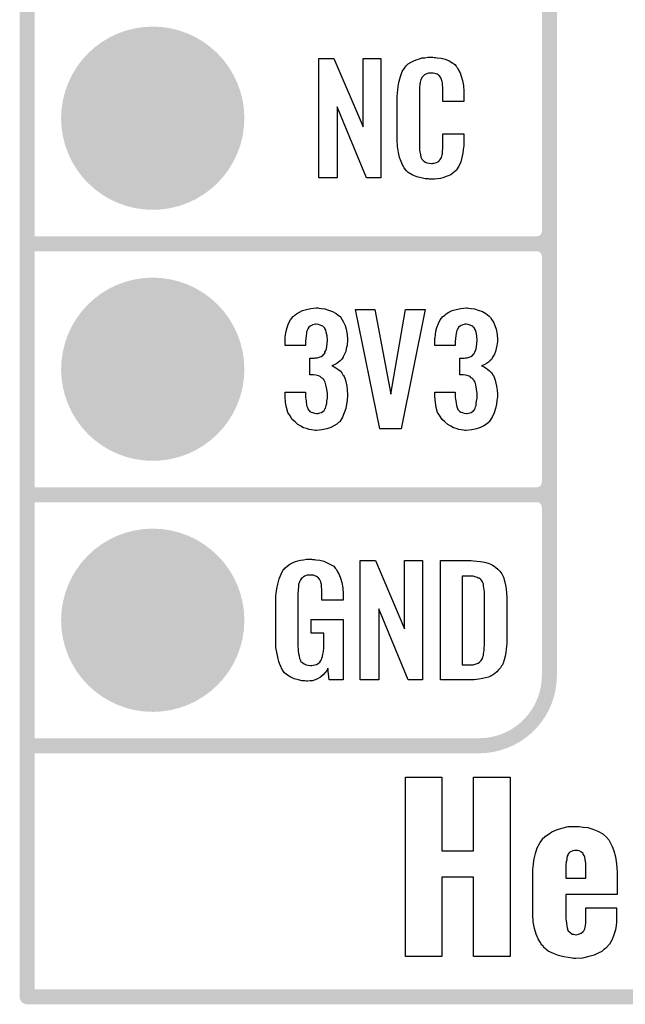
# Model space of a CAD drawing. Extents: x -0.07 to 0.95, y -0.15 to 0.98.
# Tile 1 of 8: x -0.05 to 0.19, y -0.15 to 0.24. Entities that reach past the tile are written whole.
import ezdxf

# ---------------------------------------------------------------- set-up
doc = ezdxf.new("R2010")
doc.units = 0
doc.layers.get('0').update_dxf_attribs({"linetype": 'CONTINUOUS'})
for name, color, linetype in [('gko', 6, 'CONTINUOUS'), ('gto', 2, 'CONTINUOUS'), ('gts', 1, 'CONTINUOUS')]:
    doc.layers.add(name, color=color, linetype=linetype)

# ---------------------------------------------------------------- blocks, each defined once
blk = doc.blocks.new('D30')
at = {"const_width": 0.003}
blk.add_lwpolyline([(-0.0015, 0, 1), (0.0015, 0, 1)], format="xyb", close=True, dxfattribs=at)
blk = doc.blocks.new('D39')
at = {"const_width": 0.0365}
blk.add_lwpolyline([(-0.01825, 0, 1), (0.01825, 0, 1)], format="xyb", close=True, dxfattribs=at)

msp = doc.modelspace()

# ---------------------------------------------------------------- linework, layer by layer
at = {"layer": 'gko', "color": 6, "const_width": 0.006}
for points in [[(-0.05, -0.15), (-0.05, 0.885)], [(-0.05, -0.15), (0.85, -0.15)]]:
    msp.add_lwpolyline(points, dxfattribs=at)
at = {"layer": 'gto', "color": 2, "const_width": 0.006}
for points in [[(0.158, -0.022), (0.158, 0.722)], [(0.158, 0.155), (0.158, 0.245)], [(-0.05, 0.15), (0.153, 0.15)], [(-0.05, 0.15), (0.153, 0.15)], [(0.153, 0.15), (0.153, 0.15)], [(0.153, 0.15), (0.153, 0.15)], [(0.158, 0.145), (0.158, 0.145)], [(0.158, 0.145), (0.158, 0.145)], [(0.158, 0.145), (0.158, 0.145)], [(0.158, 0.145), (0.158, 0.145)], [(0.158, 0.055), (0.158, 0.145)], [(-0.05, 0.05), (0.153, 0.05)], [(-0.05, 0.05), (0.153, 0.05)], [(0.153, 0.05), (0.153, 0.05)], [(0.153, 0.05), (0.153, 0.05)], [(0.158, 0.045), (0.158, 0.045)], [(0.158, 0.045), (0.158, 0.045)], [(0.158, 0.045), (0.158, 0.045)], [(0.158, 0.045), (0.158, 0.045)], [(-0.05, -0.05), (0.13, -0.05)], [(-0.05, -0.05), (-0.0106, -0.05)], [(0.13, -0.05), (0.13, -0.05)], [(0.13, -0.05), (0.13, -0.05)]]:
    msp.add_lwpolyline(points, dxfattribs=at)
at = {"layer": 'gto', "color": 2}
for points in [[(0.0909, 0.1762), (0.0852, 0.1762), (0.0735, 0.2046), (0.0735, 0.1762), (0.0661, 0.1762), (0.0661, 0.2238), (0.0722, 0.2238), (0.0838, 0.1966), (0.0838, 0.2238), (0.0909, 0.2238), (0.0909, 0.1762)], [(0.1121, 0.2242), (0.1127, 0.2242), (0.1133, 0.2241), (0.1149, 0.2239), (0.1165, 0.2235), (0.1181, 0.2228), (0.1196, 0.2219), (0.1203, 0.2214), (0.1209, 0.2207), (0.121, 0.2205), (0.1214, 0.2201), (0.1218, 0.2192), (0.1224, 0.2181), (0.1229, 0.2167), (0.1234, 0.215), (0.1238, 0.213), (0.1239, 0.2106), (0.1239, 0.2066), (0.1155, 0.2066), (0.1155, 0.2107), (0.1155, 0.2108), (0.1155, 0.2111), (0.1155, 0.2116), (0.1155, 0.2121), (0.1154, 0.2134), (0.1154, 0.2141), (0.1153, 0.2146), (0.1153, 0.2147), (0.1152, 0.2149), (0.115, 0.2154), (0.1146, 0.2163), (0.1141, 0.217), (0.1139, 0.2172), (0.1137, 0.2173), (0.1133, 0.2175), (0.1129, 0.2177), (0.1124, 0.2178), (0.1117, 0.2179), (0.1106, 0.2179), (0.1103, 0.2179), (0.1098, 0.2179), (0.1088, 0.2175), (0.1083, 0.2173), (0.1079, 0.2169), (0.1077, 0.2167), (0.1073, 0.2163), (0.1068, 0.2154), (0.1065, 0.2143), (0.1065, 0.2142), (0.1065, 0.2141), (0.1064, 0.2137), (0.1064, 0.2132), (0.1063, 0.2127), (0.1063, 0.2119), (0.1062, 0.2111), (0.1062, 0.2102), (0.1062, 0.1895), (0.1062, 0.1894), (0.1062, 0.1889), (0.1063, 0.1882), (0.1063, 0.1873), (0.1067, 0.1854), (0.1068, 0.1845), (0.1072, 0.1837), (0.1073, 0.1836), (0.1074, 0.1834), (0.1077, 0.1832), (0.108, 0.1829), (0.1086, 0.1825), (0.1092, 0.1822), (0.1101, 0.1821), (0.111, 0.182), (0.1114, 0.182), (0.1117, 0.1821), (0.1121, 0.1821), (0.1131, 0.1823), (0.1136, 0.1826), (0.114, 0.1829), (0.1141, 0.1829), (0.1141, 0.1831), (0.1145, 0.1835), (0.115, 0.1844), (0.1153, 0.1854), (0.1153, 0.1855), (0.1154, 0.1857), (0.1154, 0.186), (0.1154, 0.1865), (0.1154, 0.187), (0.1155, 0.1878), (0.1155, 0.1886), (0.1155, 0.1895), (0.1155, 0.1938), (0.1239, 0.1938), (0.1239, 0.19), (0.1239, 0.1899), (0.1239, 0.1897), (0.1239, 0.1894), (0.1239, 0.1889), (0.1238, 0.1883), (0.1237, 0.1876), (0.1235, 0.1861), (0.1231, 0.1844), (0.1227, 0.1826), (0.1219, 0.1809), (0.121, 0.1794), (0.1209, 0.1792), (0.1204, 0.1788), (0.1197, 0.1782), (0.1187, 0.1775), (0.1173, 0.1769), (0.1155, 0.1762), (0.1146, 0.176), (0.1135, 0.1759), (0.1123, 0.1757), (0.1103, 0.1757), (0.1098, 0.1758), (0.1092, 0.1758), (0.1085, 0.1759), (0.1069, 0.1762), (0.1052, 0.1767), (0.1034, 0.1774), (0.1018, 0.1784), (0.1011, 0.179), (0.1005, 0.1797), (0.1005, 0.1798), (0.1004, 0.1799), (0.1002, 0.1802), (0.1, 0.1805), (0.0995, 0.1814), (0.099, 0.1827), (0.0983, 0.1844), (0.0979, 0.1864), (0.0975, 0.1887), (0.0974, 0.1914), (0.0974, 0.2083), (0.0974, 0.2084), (0.0974, 0.2087), (0.0974, 0.2091), (0.0975, 0.2096), (0.0975, 0.2103), (0.0976, 0.211), (0.0978, 0.2128), (0.0981, 0.2147), (0.0987, 0.2166), (0.0994, 0.2186), (0.1005, 0.2203), (0.1005, 0.2203), (0.1006, 0.2204), (0.101, 0.2209), (0.1018, 0.2216), (0.103, 0.2223), (0.1043, 0.223), (0.1053, 0.2234), (0.1062, 0.2237), (0.1072, 0.224), (0.1084, 0.2241), (0.1096, 0.2243), (0.1116, 0.2243), (0.1121, 0.2242)], [(0.0661, 0.1243), (0.0672, 0.1242), (0.0685, 0.124), (0.07, 0.1235), (0.0716, 0.123), (0.0731, 0.1222), (0.0744, 0.1211), (0.0746, 0.121), (0.0749, 0.1206), (0.0754, 0.1197), (0.076, 0.1187), (0.0766, 0.1174), (0.0771, 0.1159), (0.0775, 0.1139), (0.0776, 0.1118), (0.0776, 0.1116), (0.0776, 0.1111), (0.0775, 0.1103), (0.0774, 0.1094), (0.0771, 0.1083), (0.0769, 0.1071), (0.0764, 0.106), (0.0759, 0.1049), (0.0758, 0.1048), (0.0756, 0.1044), (0.0752, 0.1039), (0.0746, 0.1034), (0.074, 0.1028), (0.0733, 0.1023), (0.0723, 0.1017), (0.0713, 0.1013), (0.0714, 0.1013), (0.0718, 0.1012), (0.0723, 0.1009), (0.073, 0.1005), (0.0737, 0.1), (0.0746, 0.0993), (0.0753, 0.0985), (0.0759, 0.0975), (0.076, 0.0975), (0.0762, 0.0971), (0.0765, 0.0964), (0.0768, 0.0956), (0.0771, 0.0945), (0.0773, 0.0932), (0.0775, 0.0916), (0.0776, 0.09), (0.0776, 0.0899), (0.0776, 0.0897), (0.0776, 0.0893), (0.0776, 0.0889), (0.0775, 0.0883), (0.0774, 0.0876), (0.0772, 0.0861), (0.0769, 0.0843), (0.0763, 0.0826), (0.0756, 0.0809), (0.0746, 0.0793), (0.0745, 0.0791), (0.074, 0.0788), (0.0733, 0.0781), (0.0722, 0.0775), (0.071, 0.0768), (0.0694, 0.0762), (0.0674, 0.0758), (0.0652, 0.0756), (0.0647, 0.0756), (0.0641, 0.0757), (0.0633, 0.0758), (0.0623, 0.076), (0.0612, 0.0764), (0.0601, 0.0767), (0.059, 0.0773), (0.0578, 0.078), (0.0567, 0.079), (0.0556, 0.08), (0.0547, 0.0814), (0.0538, 0.0828), (0.0533, 0.0847), (0.0529, 0.0867), (0.0527, 0.0891), (0.0527, 0.0908), (0.0609, 0.0908), (0.0609, 0.0894), (0.0609, 0.0892), (0.0609, 0.0889), (0.061, 0.0881), (0.0611, 0.0874), (0.0613, 0.0856), (0.0616, 0.0848), (0.0619, 0.084), (0.062, 0.084), (0.0621, 0.0838), (0.0623, 0.0835), (0.0626, 0.0832), (0.0631, 0.0829), (0.0637, 0.0827), (0.0645, 0.0825), (0.0653, 0.0824), (0.0657, 0.0824), (0.0661, 0.0825), (0.0666, 0.0826), (0.0672, 0.0828), (0.0677, 0.0831), (0.0683, 0.0836), (0.0686, 0.0841), (0.0686, 0.0842), (0.0688, 0.0845), (0.0689, 0.085), (0.0691, 0.0855), (0.0693, 0.0864), (0.0694, 0.0873), (0.0696, 0.0885), (0.0696, 0.0898), (0.0696, 0.09), (0.0696, 0.0904), (0.0695, 0.0911), (0.0694, 0.092), (0.069, 0.0938), (0.0687, 0.0948), (0.0683, 0.0956), (0.0682, 0.0957), (0.068, 0.096), (0.0677, 0.0963), (0.0672, 0.0966), (0.0667, 0.0971), (0.066, 0.0974), (0.065, 0.0976), (0.064, 0.0978), (0.0626, 0.0978), (0.0626, 0.1044), (0.0644, 0.1044), (0.0649, 0.1045), (0.0656, 0.1046), (0.0663, 0.1048), (0.0671, 0.1051), (0.0677, 0.1055), (0.0683, 0.1061), (0.0684, 0.1062), (0.0685, 0.1063), (0.0686, 0.1068), (0.0689, 0.1074), (0.0692, 0.1081), (0.0694, 0.1091), (0.0695, 0.1102), (0.0696, 0.1115), (0.0696, 0.1117), (0.0696, 0.1121), (0.0695, 0.1126), (0.0695, 0.1133), (0.0691, 0.1148), (0.0689, 0.1156), (0.0685, 0.1162), (0.0685, 0.1163), (0.0684, 0.1165), (0.0681, 0.1168), (0.0678, 0.1171), (0.0673, 0.1173), (0.0667, 0.1176), (0.066, 0.1178), (0.0651, 0.1179), (0.0648, 0.1179), (0.0643, 0.1178), (0.0638, 0.1177), (0.0633, 0.1174), (0.0627, 0.1172), (0.0622, 0.1167), (0.0618, 0.1161), (0.0618, 0.116), (0.0617, 0.1159), (0.0615, 0.1154), (0.0613, 0.1149), (0.0612, 0.1142), (0.0611, 0.1134), (0.061, 0.1123), (0.0609, 0.1111), (0.0609, 0.1094), (0.0527, 0.1094), (0.0527, 0.1116), (0.0527, 0.1117), (0.0527, 0.1119), (0.0527, 0.1122), (0.0528, 0.1126), (0.0529, 0.1137), (0.0531, 0.1151), (0.0536, 0.1166), (0.0541, 0.1182), (0.0549, 0.1197), (0.056, 0.121), (0.0562, 0.1212), (0.0566, 0.1216), (0.0573, 0.1221), (0.0584, 0.1227), (0.0597, 0.1234), (0.0612, 0.1238), (0.063, 0.1242), (0.0651, 0.1244), (0.0657, 0.1244), (0.0661, 0.1243)], [(0.099, 0.0763), (0.0905, 0.0763), (0.0808, 0.1238), (0.0885, 0.1238), (0.0948, 0.0901), (0.1007, 0.1238), (0.1085, 0.1238), (0.099, 0.0763)], [(0.1258, 0.1243), (0.1269, 0.1242), (0.1282, 0.124), (0.1297, 0.1235), (0.1313, 0.123), (0.1327, 0.1222), (0.134, 0.1211), (0.1342, 0.121), (0.1346, 0.1206), (0.1351, 0.1197), (0.1357, 0.1187), (0.1363, 0.1174), (0.1368, 0.1159), (0.1372, 0.1139), (0.1373, 0.1118), (0.1373, 0.1116), (0.1373, 0.1111), (0.1372, 0.1103), (0.1371, 0.1094), (0.1368, 0.1083), (0.1365, 0.1071), (0.1361, 0.106), (0.1355, 0.1049), (0.1354, 0.1048), (0.1352, 0.1044), (0.1349, 0.1039), (0.1343, 0.1034), (0.1337, 0.1028), (0.1329, 0.1023), (0.132, 0.1017), (0.131, 0.1013), (0.1311, 0.1013), (0.1314, 0.1012), (0.132, 0.1009), (0.1326, 0.1005), (0.1334, 0.1), (0.1342, 0.0993), (0.135, 0.0985), (0.1356, 0.0975), (0.1357, 0.0975), (0.1359, 0.0971), (0.1362, 0.0964), (0.1364, 0.0956), (0.1367, 0.0945), (0.137, 0.0932), (0.1372, 0.0916), (0.1373, 0.09), (0.1373, 0.0899), (0.1373, 0.0897), (0.1373, 0.0893), (0.1373, 0.0889), (0.1372, 0.0883), (0.1371, 0.0876), (0.1369, 0.0861), (0.1365, 0.0843), (0.136, 0.0826), (0.1352, 0.0809), (0.1342, 0.0793), (0.1341, 0.0791), (0.1337, 0.0788), (0.1329, 0.0781), (0.1319, 0.0775), (0.1306, 0.0768), (0.129, 0.0762), (0.1271, 0.0758), (0.1249, 0.0756), (0.1243, 0.0756), (0.1238, 0.0757), (0.1229, 0.0758), (0.122, 0.076), (0.1209, 0.0764), (0.1198, 0.0767), (0.1187, 0.0773), (0.1175, 0.078), (0.1164, 0.079), (0.1153, 0.08), (0.1143, 0.0814), (0.1135, 0.0828), (0.1129, 0.0847), (0.1126, 0.0867), (0.1124, 0.0891), (0.1124, 0.0908), (0.1205, 0.0908), (0.1205, 0.0894), (0.1205, 0.0892), (0.1205, 0.0889), (0.1206, 0.0881), (0.1207, 0.0874), (0.121, 0.0856), (0.1213, 0.0848), (0.1215, 0.084), (0.1216, 0.084), (0.1217, 0.0838), (0.122, 0.0835), (0.1223, 0.0832), (0.1227, 0.0829), (0.1234, 0.0827), (0.1241, 0.0825), (0.125, 0.0824), (0.1253, 0.0824), (0.1258, 0.0825), (0.1263, 0.0826), (0.1268, 0.0828), (0.1274, 0.0831), (0.1279, 0.0836), (0.1283, 0.0841), (0.1283, 0.0842), (0.1285, 0.0845), (0.1286, 0.085), (0.1288, 0.0855), (0.1289, 0.0864), (0.129, 0.0873), (0.1292, 0.0885), (0.1292, 0.0898), (0.1292, 0.09), (0.1292, 0.0904), (0.1291, 0.0911), (0.129, 0.092), (0.1287, 0.0938), (0.1284, 0.0948), (0.1279, 0.0956), (0.1278, 0.0957), (0.1277, 0.096), (0.1274, 0.0963), (0.1269, 0.0966), (0.1264, 0.0971), (0.1256, 0.0974), (0.1247, 0.0976), (0.1237, 0.0978), (0.1223, 0.0978), (0.1223, 0.1044), (0.124, 0.1044), (0.1246, 0.1045), (0.1252, 0.1046), (0.126, 0.1048), (0.1267, 0.1051), (0.1274, 0.1055), (0.1279, 0.1061), (0.128, 0.1062), (0.1281, 0.1063), (0.1283, 0.1068), (0.1286, 0.1074), (0.1289, 0.1081), (0.129, 0.1091), (0.1291, 0.1102), (0.1292, 0.1115), (0.1292, 0.1117), (0.1292, 0.1121), (0.1291, 0.1126), (0.1291, 0.1133), (0.1288, 0.1148), (0.1286, 0.1156), (0.1282, 0.1162), (0.1282, 0.1163), (0.128, 0.1165), (0.1277, 0.1168), (0.1275, 0.1171), (0.127, 0.1173), (0.1264, 0.1176), (0.1256, 0.1178), (0.1248, 0.1179), (0.1244, 0.1179), (0.124, 0.1178), (0.1235, 0.1177), (0.1229, 0.1174), (0.1224, 0.1172), (0.1218, 0.1167), (0.1215, 0.1161), (0.1215, 0.116), (0.1214, 0.1159), (0.1212, 0.1154), (0.121, 0.1149), (0.1209, 0.1142), (0.1207, 0.1134), (0.1206, 0.1123), (0.1205, 0.1111), (0.1205, 0.1094), (0.1124, 0.1094), (0.1124, 0.1116), (0.1124, 0.1117), (0.1124, 0.1119), (0.1124, 0.1122), (0.1125, 0.1126), (0.1126, 0.1137), (0.1128, 0.1151), (0.1132, 0.1166), (0.1138, 0.1182), (0.1145, 0.1197), (0.1156, 0.121), (0.1158, 0.1212), (0.1163, 0.1216), (0.1169, 0.1221), (0.118, 0.1227), (0.1193, 0.1234), (0.1209, 0.1238), (0.1227, 0.1242), (0.1248, 0.1244), (0.1253, 0.1244), (0.1258, 0.1243)], [(0.0637, 0.0242), (0.0644, 0.0242), (0.065, 0.0241), (0.0665, 0.0239), (0.0682, 0.0235), (0.0698, 0.0228), (0.0714, 0.022), (0.0721, 0.0215), (0.0727, 0.0208), (0.0728, 0.0206), (0.0732, 0.0202), (0.0736, 0.0193), (0.0743, 0.0182), (0.0748, 0.0167), (0.0753, 0.015), (0.0757, 0.0129), (0.0758, 0.0105), (0.0758, 0.008), (0.0674, 0.008), (0.0674, 0.0106), (0.0674, 0.0107), (0.0674, 0.0111), (0.0674, 0.0116), (0.0674, 0.0121), (0.0672, 0.0134), (0.0672, 0.0142), (0.0671, 0.0147), (0.0671, 0.0148), (0.067, 0.015), (0.067, 0.0153), (0.0668, 0.0156), (0.0664, 0.0164), (0.0658, 0.0171), (0.0656, 0.0172), (0.0653, 0.0174), (0.065, 0.0176), (0.0646, 0.0177), (0.064, 0.0179), (0.0635, 0.0179), (0.0623, 0.0179), (0.062, 0.0179), (0.0615, 0.0179), (0.0604, 0.0175), (0.0599, 0.0172), (0.0595, 0.0168), (0.0593, 0.0167), (0.0589, 0.0161), (0.0585, 0.0153), (0.0581, 0.0142), (0.0581, 0.0141), (0.0581, 0.0139), (0.058, 0.0135), (0.058, 0.013), (0.0579, 0.0124), (0.0579, 0.0117), (0.0578, 0.0108), (0.0578, 0.0099), (0.0578, -0.01), (0.0578, -0.0102), (0.0578, -0.0106), (0.0579, -0.0114), (0.0579, -0.0123), (0.0581, -0.0132), (0.0583, -0.0142), (0.0585, -0.0153), (0.0588, -0.0161), (0.0589, -0.0162), (0.059, -0.0164), (0.0594, -0.0167), (0.0598, -0.017), (0.0603, -0.0174), (0.0611, -0.0178), (0.0619, -0.0179), (0.0629, -0.018), (0.0634, -0.018), (0.0639, -0.0179), (0.0646, -0.0178), (0.0652, -0.0176), (0.0659, -0.0172), (0.0665, -0.0167), (0.067, -0.016), (0.0671, -0.0159), (0.0672, -0.0156), (0.0673, -0.0151), (0.0676, -0.0144), (0.0678, -0.0135), (0.068, -0.0124), (0.0681, -0.0111), (0.0682, -0.0096), (0.0682, -0.0052), (0.0631, -0.0052), (0.0631, 0.0003), (0.0759, 0.0003), (0.0759, -0.0238), (0.0703, -0.0238), (0.0697, -0.0191), (0.0697, -0.0192), (0.0697, -0.0193), (0.0693, -0.02), (0.0687, -0.0208), (0.0679, -0.0217), (0.0668, -0.0227), (0.0654, -0.0235), (0.0637, -0.0241), (0.0627, -0.0242), (0.0617, -0.0243), (0.0611, -0.0243), (0.0606, -0.0242), (0.06, -0.0242), (0.0594, -0.0241), (0.058, -0.0238), (0.0563, -0.0233), (0.0548, -0.0226), (0.0533, -0.0216), (0.0525, -0.021), (0.052, -0.0203), (0.052, -0.0202), (0.0519, -0.0201), (0.0517, -0.0198), (0.0515, -0.0195), (0.0513, -0.0191), (0.0511, -0.0185), (0.0508, -0.0179), (0.0505, -0.0172), (0.0502, -0.0164), (0.05, -0.0154), (0.0495, -0.0134), (0.0491, -0.0109), (0.049, -0.0081), (0.049, 0.0079), (0.049, 0.008), (0.049, 0.0082), (0.049, 0.0086), (0.0491, 0.0092), (0.0491, 0.0099), (0.0492, 0.0106), (0.0494, 0.0125), (0.0498, 0.0144), (0.0503, 0.0165), (0.0511, 0.0184), (0.0515, 0.0193), (0.0521, 0.0202), (0.0521, 0.0203), (0.0523, 0.0203), (0.0526, 0.0208), (0.0535, 0.0215), (0.0546, 0.0223), (0.056, 0.023), (0.0569, 0.0234), (0.0578, 0.0237), (0.0588, 0.024), (0.06, 0.0241), (0.0612, 0.0243), (0.0633, 0.0243), (0.0637, 0.0242)], [(0.1074, -0.0238), (0.1017, -0.0238), (0.09, 0.0046), (0.09, -0.0238), (0.0826, -0.0238), (0.0826, 0.0238), (0.0887, 0.0238), (0.1003, -0.0034), (0.1003, 0.0238), (0.1074, 0.0238), (0.1074, -0.0238)], [(0.1278, 0.0237), (0.1291, 0.0236), (0.1306, 0.0234), (0.1321, 0.0231), (0.1336, 0.0228), (0.1349, 0.0222), (0.1351, 0.0221), (0.1354, 0.0219), (0.136, 0.0216), (0.1367, 0.021), (0.1375, 0.0203), (0.1383, 0.0195), (0.139, 0.0185), (0.1396, 0.0174), (0.1397, 0.0172), (0.1398, 0.0168), (0.14, 0.0161), (0.1403, 0.0152), (0.1405, 0.014), (0.1408, 0.0125), (0.1409, 0.0108), (0.141, 0.009), (0.141, -0.0083), (0.141, -0.0084), (0.141, -0.0086), (0.141, -0.0089), (0.141, -0.0093), (0.1409, -0.0103), (0.1408, -0.0115), (0.1406, -0.0129), (0.1404, -0.0143), (0.14, -0.0158), (0.1396, -0.0171), (0.1395, -0.0173), (0.1393, -0.0177), (0.1389, -0.0182), (0.1385, -0.019), (0.1378, -0.0198), (0.1371, -0.0206), (0.1361, -0.0214), (0.135, -0.0221), (0.1348, -0.0222), (0.1344, -0.0224), (0.1337, -0.0227), (0.1326, -0.0229), (0.1314, -0.0232), (0.1299, -0.0235), (0.1281, -0.0237), (0.1262, -0.0238), (0.1146, -0.0238), (0.1146, 0.0238), (0.1268, 0.0238), (0.1278, 0.0237)], [(0.1269, 0.0176), (0.1233, 0.0176), (0.1233, -0.0178), (0.1265, -0.0178), (0.127, -0.0177), (0.1276, -0.0177), (0.1289, -0.0173), (0.1296, -0.0171), (0.1302, -0.0167), (0.1302, -0.0167), (0.1303, -0.0166), (0.1308, -0.016), (0.1314, -0.0152), (0.1315, -0.0146), (0.1317, -0.014), (0.1317, -0.0139), (0.1318, -0.0136), (0.1318, -0.0132), (0.1319, -0.0127), (0.132, -0.0119), (0.132, -0.011), (0.1321, -0.0099), (0.1321, -0.0087), (0.1321, 0.0095), (0.1321, 0.0097), (0.1321, 0.0101), (0.1321, 0.0106), (0.1321, 0.0113), (0.1319, 0.0129), (0.1318, 0.0137), (0.1317, 0.0143), (0.1317, 0.0144), (0.1316, 0.0146), (0.1315, 0.0149), (0.1314, 0.0153), (0.1308, 0.0161), (0.1304, 0.0165), (0.13, 0.0167), (0.1299, 0.0167), (0.1297, 0.0168), (0.1294, 0.017), (0.1289, 0.0172), (0.1284, 0.0173), (0.1277, 0.0175), (0.1269, 0.0176)], [(0.1424, -0.1339), (0.1278, -0.1339), (0.1278, -0.1024), (0.1152, -0.1024), (0.1152, -0.1339), (0.1007, -0.1339), (0.1007, -0.0625), (0.1152, -0.0625), (0.1152, -0.0918), (0.1278, -0.0918), (0.1278, -0.0625), (0.1424, -0.0625), (0.1424, -0.1339)], [(0.1714, -0.0824), (0.1733, -0.0826), (0.1753, -0.0832), (0.1773, -0.084), (0.1793, -0.0851), (0.181, -0.0867), (0.1811, -0.0869), (0.1817, -0.0875), (0.1822, -0.0886), (0.183, -0.0901), (0.1837, -0.0919), (0.1844, -0.0943), (0.1848, -0.0971), (0.185, -0.1003), (0.185, -0.1092), (0.1646, -0.1092), (0.1646, -0.1178), (0.1646, -0.1179), (0.1646, -0.1183), (0.1646, -0.119), (0.1647, -0.1198), (0.165, -0.1218), (0.1651, -0.1226), (0.1654, -0.1235), (0.1654, -0.1236), (0.1655, -0.1237), (0.1661, -0.1243), (0.1671, -0.125), (0.1676, -0.1251), (0.1685, -0.1253), (0.1687, -0.1253), (0.1696, -0.1251), (0.1707, -0.1247), (0.1715, -0.124), (0.1717, -0.1237), (0.1718, -0.1235), (0.1721, -0.1229), (0.1722, -0.1223), (0.1724, -0.1215), (0.1725, -0.1207), (0.1725, -0.1196), (0.1725, -0.1146), (0.1848, -0.1146), (0.1848, -0.119), (0.1848, -0.1191), (0.1848, -0.1193), (0.1848, -0.1197), (0.1848, -0.1203), (0.1846, -0.1216), (0.1843, -0.1233), (0.1837, -0.1253), (0.183, -0.1272), (0.1819, -0.129), (0.1805, -0.1307), (0.1804, -0.1308), (0.1797, -0.1312), (0.1789, -0.1319), (0.1775, -0.1326), (0.1758, -0.1334), (0.1737, -0.134), (0.1712, -0.1346), (0.1685, -0.1347), (0.1676, -0.1347), (0.1671, -0.1346), (0.1655, -0.1344), (0.1637, -0.1341), (0.1617, -0.1336), (0.1596, -0.1328), (0.1575, -0.1318), (0.1557, -0.1303), (0.1556, -0.13), (0.155, -0.1294), (0.1543, -0.1283), (0.1536, -0.1269), (0.1528, -0.125), (0.1521, -0.1228), (0.1515, -0.1201), (0.1514, -0.1171), (0.1514, -0.0999), (0.1514, -0.0997), (0.1514, -0.0994), (0.1514, -0.099), (0.1515, -0.0985), (0.1517, -0.0969), (0.1519, -0.095), (0.1525, -0.0929), (0.1532, -0.0907), (0.1543, -0.0886), (0.1557, -0.0867), (0.156, -0.0865), (0.1565, -0.086), (0.1575, -0.0853), (0.159, -0.0843), (0.1608, -0.0835), (0.1629, -0.0828), (0.1655, -0.0822), (0.1685, -0.0821), (0.1699, -0.0821), (0.1714, -0.0824)], [(0.1692, -0.0917), (0.1682, -0.0917), (0.1674, -0.0918), (0.1662, -0.0924), (0.1658, -0.0928), (0.1654, -0.0933), (0.1653, -0.0936), (0.1651, -0.094), (0.165, -0.0946), (0.1649, -0.0954), (0.1647, -0.0962), (0.1646, -0.0975), (0.1646, -0.0989), (0.1646, -0.1028), (0.1725, -0.1028), (0.1725, -0.0979), (0.1725, -0.0978), (0.1725, -0.0974), (0.1725, -0.0968), (0.1724, -0.0961), (0.1721, -0.0944), (0.1718, -0.0937), (0.1715, -0.0932), (0.1715, -0.0931), (0.1714, -0.0929), (0.1708, -0.0924), (0.1699, -0.0919), (0.1692, -0.0917)]]:
    msp.add_lwpolyline(points, dxfattribs=at)
at = {"layer": 'gto', "color": 2, "const_width": 0.006}
for points in [[(0.153, 0.15, 0.414214), (0.158, 0.155)], [(0.158, 0.145, 0.414214), (0.153, 0.15)], [(0.158, 0.145, 0.414214), (0.153, 0.15)], [(0.153, 0.05, 0.414214), (0.158, 0.055)], [(0.158, 0.045, 0.414214), (0.153, 0.05)], [(0.158, 0.045, 0.414214), (0.153, 0.05)], [(0.13, -0.05, 0.414214), (0.158, -0.022)]]:
    msp.add_lwpolyline(points, format="xyb", dxfattribs=at)

# ---------------------------------------------------------------- block references
at = {"layer": 'gko'}
msp.add_blockref('D30', (-0.05, -0.15), dxfattribs=at)
msp.add_blockref('D30', (-0.05, -0.15), dxfattribs=at)
at = {"layer": 'gto'}
for p in [(0.158, 0.155), (0.158, 0.155), (-0.05, 0.15), (-0.05, 0.15), (0.153, 0.15), (0.153, 0.15), (0.153, 0.15), (0.153, 0.15), (0.153, 0.15), (0.153, 0.15), (0.153, 0.15), (0.158, 0.145), (0.158, 0.145), (0.158, 0.145), (0.158, 0.145), (0.158, 0.145), (0.158, 0.145), (0.158, 0.145), (0.158, 0.055), (0.158, 0.055), (-0.05, 0.05), (-0.05, 0.05), (0.153, 0.05), (0.153, 0.05), (0.153, 0.05), (0.153, 0.05), (0.153, 0.05), (0.153, 0.05), (0.153, 0.05), (0.158, 0.045), (0.158, 0.045), (0.158, 0.045), (0.158, 0.045), (0.158, 0.045), (0.158, 0.045), (0.158, -0.022), (0.158, -0.022), (-0.05, -0.05), (-0.05, -0.05), (-0.0106, -0.05), (0.13, -0.05), (0.13, -0.05), (0.13, -0.05), (0.13, -0.05)]:
    msp.add_blockref('D30', p, dxfattribs=at)
at = {"layer": 'gts'}
for p in [(0, 0.2), (0, 0.1), (0, 0)]:
    msp.add_blockref('D39', p, dxfattribs=at)

doc.saveas('drawing.dxf')
